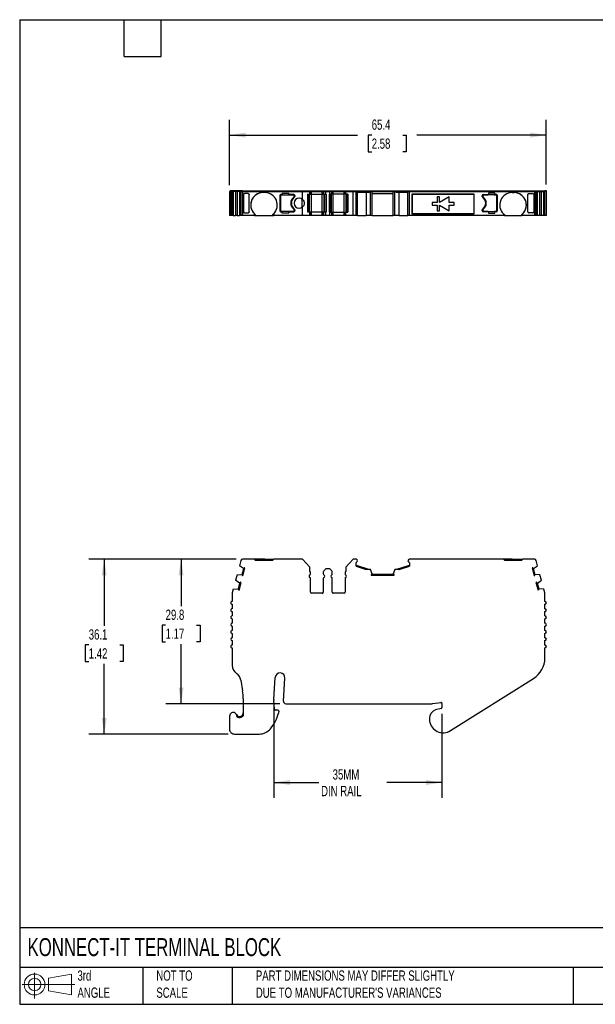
# Model space of a CAD drawing. Header units: millimetres. Extents: x 6 to 273, y 6 to 210.
# Tile 1 of 3: x 6 to 125, y 6 to 210. Entities that reach past the tile are written whole.
import ezdxf

# ---------------------------------------------------------------- set-up
doc = ezdxf.new("R2010")
doc.units = ezdxf.units.MM
doc.linetypes.add('SLD-Solid', pattern=[0])
doc.layers.add('DIMENSIONS', color=140, linetype='SLD-Solid', lineweight=25)
doc.layers.add('TEXT', color=140, linetype='SLD-Solid', lineweight=25)
doc.layers.add('SLD-DEFPOINTS', color=7, linetype='Continuous')
doc.styles.add('SLDTEXTSTYLE0', font='TXT', dxfattribs={"width": 0.7})
doc.dimstyles.new('SLDDIMSTYLE0', dxfattribs={"dimtxt": 2.158008, "dimasz": 3.302, "dimexe": 0, "dimexo": 0.0625, "dimgap": 0.539502, "dimtad": 0, "dimtih": 1, "dimtoh": 1, "dimrnd": 1e-09, "dimzin": 12, "dimdsep": 46, "dimtxsty": 'SLDTEXTSTYLE0', "dimsah": 1, "dimcen": 0.09, "dimadec": 0, "dimazin": 3, "dimtfac": 1, "dimtofl": 0, "dimtmove": 0, "dimatfit": 3, "dimfxl": 0, "dimfrac": 2, "dimtolj": 1, "dimtzin": 12, "dimarcsym": 0})

# ---------------------------------------------------------------- blocks, each defined once
blk = doc.blocks.new('Block11')
at = {"color": 7, "linetype": 'SLD-Solid', "lineweight": 18}
for p, q in [((2.59, 5.31), (2.59, 0)), ((5.48, 4.17), (10.18, 5.03)), ((5.48, 1.6), (5.48, 4.17)), ((10.18, 5.03), (10.18, 0.73)), ((0, 2.88), (10.87, 2.88)), ((5.48, 1.6), (10.18, 0.73))]:
    blk.add_line(p, q, dxfattribs=at)
for radius in [2.15, 1.29]:
    blk.add_circle((2.59, 2.88), radius, dxfattribs=at)
blk = doc.blocks.new('Block12')
at = {"layer": 'SLD-DEFPOINTS'}
blk.add_blockref('Block11', (0, 0), dxfattribs=at)
blk = doc.blocks.new('_D')
at = {"layer": 'DIMENSIONS'}
for p, q in [((51.07, 98.2), (36.52, 98.2)), ((39.69, 98.2), (39.69, 88.51)), ((36.49, 84.6), (35.76, 84.6)), ((35.76, 84.6), (35.76, 81.17)), ((42.9, 84.6), (43.62, 84.6)), ((43.62, 84.6), (43.62, 81.17)), ((35.76, 81.17), (36.49, 81.17)), ((39.69, 68.39), (39.69, 80.68)), ((43.62, 81.17), (42.9, 81.17)), ((60.06, 68.39), (36.52, 68.39))]:
    blk.add_line(p, q, dxfattribs=at)
for points in [[(39.69, 98.2), (39.18, 94.89), (40.2, 94.89)], [(39.69, 68.39), (40.2, 71.69), (39.18, 71.69)]]:
    blk.add_solid(points, dxfattribs=at)
at = {"layer": 'DIMENSIONS', "char_height": 2.117, "attachment_point": 1, "style": 'SLDTEXTSTYLE0'}
for s, insert in [('29.8', (36.49, 87.81)), ('1.17', (36.49, 83.9))]:
    blk.add_mtext(s, dxfattribs=dict(at, insert=insert))
blk = doc.blocks.new('_D_1')
at = {"layer": 'DIMENSIONS'}
for p, q in [((51.07, 98.2), (20.64, 98.2)), ((23.81, 98.2), (23.81, 84.44)), ((20.61, 80.53), (19.88, 80.53)), ((19.88, 80.53), (19.88, 77.1)), ((27.02, 80.53), (27.74, 80.53)), ((27.74, 80.53), (27.74, 77.1)), ((19.88, 77.1), (20.61, 77.1)), ((23.81, 62.12), (23.81, 76.61)), ((27.74, 77.1), (27.02, 77.1)), ((49.42, 62.12), (20.64, 62.12))]:
    blk.add_line(p, q, dxfattribs=at)
for points in [[(23.81, 98.2), (23.3, 94.89), (24.32, 94.89)], [(23.81, 62.12), (24.32, 65.43), (23.3, 65.43)]]:
    blk.add_solid(points, dxfattribs=at)
at = {"layer": 'DIMENSIONS', "char_height": 2.117, "attachment_point": 1, "style": 'SLDTEXTSTYLE0'}
for s, insert in [('36.1', (20.61, 83.74)), ('1.42', (20.61, 79.83))]:
    blk.add_mtext(s, dxfattribs=dict(at, insert=insert))
blk = doc.blocks.new('_D_2')
at = {"layer": 'DIMENSIONS'}
for p, q in [((58.85, 67.77), (58.85, 48.95)), ((93.56, 66.32), (93.56, 48.95)), ((58.85, 52.12), (68.11, 52.12)), ((93.56, 52.12), (82.2, 52.12))]:
    blk.add_line(p, q, dxfattribs=at)
for points in [[(58.85, 52.12), (62.16, 51.62), (62.16, 52.63)], [(93.56, 52.12), (90.25, 52.63), (90.25, 51.62)]]:
    blk.add_solid(points, dxfattribs=at)
at = {"layer": 'DIMENSIONS', "char_height": 2.117, "attachment_point": 1, "style": 'SLDTEXTSTYLE0'}
for s, insert in [('35MM', (70.98, 54.85)), ('DIN RAIL', (68.59, 51.42))]:
    blk.add_mtext(s, dxfattribs=dict(at, insert=insert))
blk = doc.blocks.new('_D_4')
at = {"layer": 'DIMENSIONS'}
for p, q in [((49.69, 175.38), (49.69, 188.91)), ((115.11, 175.53), (115.11, 188.91)), ((49.69, 185.74), (76.13, 185.74)), ((79.05, 185.74), (78.33, 185.74)), ((78.33, 185.74), (78.33, 182.31)), ((85.46, 185.74), (86.19, 185.74)), ((86.19, 185.74), (86.19, 182.31)), ((115.11, 185.74), (88.39, 185.74)), ((78.33, 182.31), (79.05, 182.31)), ((86.19, 182.31), (85.46, 182.31))]:
    blk.add_line(p, q, dxfattribs=at)
for points in [[(49.69, 185.74), (52.99, 185.23), (52.99, 186.24)], [(115.11, 185.74), (111.81, 186.24), (111.81, 185.23)]]:
    blk.add_solid(points, dxfattribs=at)
at = {"layer": 'DIMENSIONS', "char_height": 2.117, "attachment_point": 1, "style": 'SLDTEXTSTYLE0'}
for s, insert in [('65.4', (79.05, 188.95)), ('2.58', (79.05, 185.03))]:
    blk.add_mtext(s, dxfattribs=dict(at, insert=insert))

msp = doc.modelspace()

# ---------------------------------------------------------------- linework, layer by layer
for p, q in [((49.692, 174.107), (49.692, 169.107)), ((49.94, 174.107), (49.692, 174.107)), ((49.792, 174.107), (49.792, 174.257)), ((50.34, 174.257), (49.792, 174.257)), ((49.94, 174.107), (49.94, 169.107)), ((50.24, 174.107), (49.94, 174.107)), ((50.24, 174.107), (50.24, 169.107)), ((50.25, 174.107), (50.24, 174.107)), ((50.24, 174.107), (50.24, 169.107)), ((50.25, 174.107), (50.25, 169.107)), ((50.456, 174.107), (50.25, 174.107)), ((50.34, 174.107), (50.34, 174.257)), ((50.347, 174.257), (50.34, 174.257)), ((50.34, 174.107), (50.34, 174.257)), ((50.347, 174.107), (50.347, 174.257)), ((50.534, 174.257), (50.347, 174.257)), ((50.456, 174.107), (50.456, 169.107)), ((50.948, 174.107), (50.456, 174.107)), ((50.534, 174.107), (50.534, 174.257)), ((51.063, 174.257), (50.534, 174.257)), ((50.948, 174.107), (50.948, 169.107)), ((51.258, 174.107), (50.948, 174.107)), ((51.063, 174.107), (51.063, 174.257)), ((51.336, 174.257), (51.063, 174.257)), ((51.258, 174.107), (51.258, 169.107)), ((51.75, 174.107), (51.258, 174.107)), ((51.336, 174.107), (51.336, 174.257)), ((51.865, 174.257), (51.336, 174.257)), ((51.75, 174.107), (51.75, 169.107)), ((52.051, 174.107), (51.75, 174.107)), ((51.865, 174.107), (51.865, 174.257)), ((52.148, 174.257), (51.865, 174.257)), ((52.051, 174.107), (52.051, 169.107)), ((52.051, 174.107), (52.341, 174.107)), ((52.148, 174.107), (52.148, 174.257)), ((52.341, 174.257), (52.148, 174.257)), ((52.341, 174.107), (52.341, 174.257)), ((52.341, 174.257), (64.716, 174.257)), ((52.341, 174.107), (52.341, 169.107)), ((52.341, 174.107), (64.76, 174.107)), ((52.551, 173.474), (52.551, 173.456)), ((52.551, 169.89), (52.551, 173.474)), ((52.551, 173.456), (52.551, 169.908)), ((53.56, 173.657), (52.751, 173.657)), ((53.76, 169.908), (53.76, 173.456)), ((57.01, 173.857), (56.61, 173.857)), ((60.06, 173.257), (60.06, 170.107)), ((60.06, 173.257), (60.06, 173.257)), ((60.06, 173.257), (60.06, 170.107)), ((60.185, 173.232), (60.185, 170.132)), ((60.57, 173.457), (60.26, 173.457)), ((60.335, 173.382), (62.885, 173.382)), ((60.57, 173.757), (61.91, 173.757)), ((60.57, 173.757), (60.57, 173.457)), ((61.91, 173.457), (61.91, 173.757)), ((62.96, 173.457), (61.91, 173.457)), ((62.955, 172.922), (62.955, 172.922)), ((63.035, 173.082), (63.035, 173.232)), ((63.035, 173.232), (63.035, 173.232)), ((63.035, 173.232), (63.035, 173.082)), ((63.035, 173.082), (63.035, 173.082)), ((63.16, 173.257), (63.16, 173.057)), ((64.716, 174.107), (64.716, 174.257)), ((64.716, 174.257), (66.161, 174.257)), ((64.76, 172.465), (64.76, 174.107)), ((64.76, 174.107), (66.261, 174.107)), ((65.817, 173.557), (66.261, 173.557)), ((65.817, 173.557), (65.817, 169.807)), ((66.061, 169.807), (66.061, 173.557)), ((66.061, 169.807), (66.061, 173.557)), ((66.161, 174.107), (66.161, 174.257)), ((66.161, 174.107), (66.161, 174.257)), ((66.161, 174.257), (66.161, 174.257)), ((66.161, 174.257), (66.317, 174.257)), ((66.217, 169.807), (66.217, 173.557)), ((66.261, 173.557), (66.261, 174.107)), ((66.261, 173.557), (66.261, 174.107)), ((66.261, 174.107), (66.261, 174.107)), ((66.261, 174.107), (66.417, 174.107)), ((66.261, 173.557), (66.261, 173.557)), ((66.261, 173.557), (66.417, 173.557)), ((66.317, 174.107), (66.317, 174.257)), ((66.317, 174.257), (66.617, 174.257)), ((66.417, 173.557), (66.417, 174.107)), ((66.417, 174.107), (66.617, 174.107)), ((66.417, 173.557), (66.617, 173.557)), ((66.617, 174.107), (66.617, 174.257)), ((66.617, 174.257), (68.85, 174.257)), ((66.617, 173.557), (66.617, 174.107)), ((66.617, 174.107), (68.85, 174.107)), ((66.617, 169.807), (66.617, 173.557)), ((66.617, 173.557), (68.85, 173.557)), ((68.85, 174.107), (68.85, 174.257)), ((68.85, 174.257), (69.15, 174.257)), ((68.85, 173.557), (68.85, 174.107)), ((68.85, 174.107), (69.05, 174.107)), ((68.85, 169.807), (68.85, 173.557)), ((68.85, 173.557), (69.05, 173.557)), ((69.05, 173.557), (69.05, 174.107)), ((69.05, 174.107), (69.138, 174.107)), ((69.05, 173.557), (69.138, 173.557)), ((69.138, 173.557), (69.138, 174.107)), ((69.138, 174.107), (69.55, 174.107)), ((69.138, 173.557), (69.55, 173.557)), ((69.15, 174.107), (69.15, 174.257)), ((69.15, 174.257), (69.208, 174.257)), ((69.208, 174.107), (69.208, 174.257)), ((69.208, 174.257), (69.591, 174.257)), ((69.25, 169.807), (69.25, 173.557)), ((69.279, 169.807), (69.279, 173.557)), ((69.55, 173.557), (69.55, 174.107)), ((69.55, 174.107), (70.417, 174.107)), ((69.55, 173.557), (69.65, 173.557)), ((69.591, 174.107), (69.591, 174.257)), ((69.591, 174.257), (70.376, 174.257)), ((69.633, 169.807), (69.633, 173.557)), ((69.65, 173.557), (69.65, 169.807)), ((70.317, 173.557), (70.317, 169.807)), ((70.417, 173.557), (70.317, 173.557)), ((70.334, 169.807), (70.334, 173.557)), ((70.376, 174.107), (70.376, 174.257)), ((70.376, 174.257), (70.759, 174.257)), ((70.417, 173.557), (70.417, 174.107)), ((70.417, 174.107), (70.829, 174.107)), ((70.829, 173.557), (70.417, 173.557)), ((70.688, 169.807), (70.688, 173.557)), ((70.717, 169.807), (70.717, 173.557)), ((70.759, 174.107), (70.759, 174.257)), ((70.759, 174.257), (70.817, 174.257)), ((70.817, 174.107), (70.817, 174.257)), ((70.817, 174.257), (71.117, 174.257)), ((70.829, 173.557), (70.829, 174.107)), ((70.829, 174.107), (70.917, 174.107)), ((70.917, 173.557), (70.829, 173.557)), ((70.917, 173.557), (70.917, 174.107)), ((70.917, 174.107), (71.117, 174.107)), ((71.117, 173.557), (70.917, 173.557)), ((71.117, 174.107), (71.117, 174.257)), ((71.117, 174.257), (73.35, 174.257)), ((71.117, 173.557), (71.117, 174.107)), ((71.117, 174.107), (73.35, 174.107)), ((71.117, 169.807), (71.117, 173.557)), ((73.35, 173.557), (71.117, 173.557)), ((73.35, 174.107), (73.35, 174.257)), ((73.35, 174.257), (73.65, 174.257)), ((73.35, 173.557), (73.35, 174.107)), ((73.35, 174.107), (73.55, 174.107)), ((73.35, 169.807), (73.35, 173.557)), ((73.55, 173.557), (73.35, 173.557)), ((73.55, 173.557), (73.55, 174.107)), ((73.55, 174.107), (73.706, 174.107)), ((73.706, 173.557), (73.55, 173.557)), ((73.65, 174.107), (73.65, 174.257)), ((73.65, 174.257), (73.806, 174.257)), ((73.706, 173.557), (73.706, 174.107)), ((73.706, 174.107), (75.207, 174.107)), ((73.706, 173.557), (73.706, 174.107)), ((73.706, 174.107), (73.706, 174.107)), ((74.15, 173.557), (73.706, 173.557)), ((73.706, 173.557), (73.706, 173.557)), ((73.75, 169.807), (73.75, 173.557)), ((73.806, 174.107), (73.806, 174.257)), ((73.806, 174.257), (75.251, 174.257)), ((73.806, 174.107), (73.806, 174.257)), ((73.806, 174.257), (73.806, 174.257)), ((73.906, 169.807), (73.906, 173.557)), ((73.906, 169.807), (73.906, 173.557)), ((74.15, 173.557), (74.15, 169.807)), ((75.207, 169.107), (75.207, 174.107)), ((75.207, 174.107), (75.827, 174.107)), ((75.251, 174.107), (75.251, 174.257)), ((75.251, 174.257), (75.827, 174.257)), ((75.827, 174.107), (75.827, 174.257)), ((75.827, 174.257), (76.027, 174.257)), ((75.827, 169.107), (75.827, 174.107)), ((75.827, 174.107), (76.127, 174.107)), ((76.027, 174.107), (76.027, 174.257)), ((76.027, 174.257), (78.586, 174.257)), ((76.127, 169.107), (76.127, 174.107)), ((76.127, 174.107), (78.601, 174.107)), ((76.127, 173.957), (78.601, 173.957)), ((77.918, 173.957), (77.918, 169.107)), ((78.586, 174.107), (78.586, 174.257)), ((78.586, 174.257), (78.755, 174.257)), ((78.601, 173.957), (78.601, 174.107)), ((78.601, 174.107), (78.826, 174.107)), ((78.755, 174.107), (78.755, 174.257)), ((78.755, 174.257), (79.051, 174.257)), ((78.826, 169.107), (78.826, 174.107)), ((78.826, 174.107), (79.151, 174.107)), ((79.051, 174.107), (79.051, 174.257)), ((79.051, 174.257), (83.6, 174.257)), ((79.151, 169.107), (79.151, 174.107)), ((79.151, 174.107), (83.5, 174.107)), ((79.151, 173.657), (83.5, 173.657)), ((83.5, 169.107), (83.5, 174.107)), ((83.5, 174.107), (83.825, 174.107)), ((83.6, 174.107), (83.6, 174.257)), ((83.6, 174.257), (83.897, 174.257)), ((83.825, 169.107), (83.825, 174.107)), ((83.825, 174.107), (84.051, 174.107)), ((83.897, 174.107), (83.897, 174.257)), ((83.897, 174.257), (84.066, 174.257)), ((84.051, 173.957), (84.051, 174.107)), ((84.051, 174.107), (86.527, 174.107)), ((84.051, 173.957), (86.527, 173.957)), ((84.066, 174.107), (84.066, 174.257)), ((84.066, 174.257), (86.627, 174.257)), ((84.734, 169.107), (84.734, 173.957)), ((86.527, 169.107), (86.527, 174.107)), ((86.527, 174.107), (86.827, 174.107)), ((86.627, 174.107), (86.627, 174.257)), ((86.627, 174.257), (86.827, 174.257)), ((86.827, 174.107), (86.827, 174.257)), ((86.827, 174.257), (87.527, 174.257)), ((86.827, 169.107), (86.827, 174.107)), ((86.827, 174.107), (87.527, 174.107)), ((87.427, 173.607), (100.127, 173.607)), ((87.427, 173.607), (87.427, 169.407)), ((87.427, 173.478), (87.427, 173.607)), ((100.127, 173.478), (87.427, 173.478)), ((87.427, 169.536), (87.427, 173.478)), ((87.527, 174.257), (101.291, 174.257)), ((87.527, 174.107), (101.291, 174.107)), ((92.563, 173.001), (92.563, 171.801)), ((93.063, 173.001), (92.563, 173.001)), ((93.063, 171.801), (93.063, 173.001)), ((95.063, 173.001), (93.063, 171.801)), ((95.063, 171.801), (95.063, 173.001)), ((100.127, 173.607), (100.127, 169.407)), ((101.291, 174.257), (112.712, 174.257)), ((101.291, 174.107), (112.712, 174.107)), ((101.891, 173.057), (101.891, 173.257)), ((102.016, 173.232), (102.016, 173.082)), ((102.016, 173.232), (102.016, 173.232)), ((102.016, 173.082), (102.016, 173.232)), ((102.016, 173.082), (102.016, 173.082)), ((102.091, 173.457), (103.141, 173.457)), ((102.096, 172.922), (102.096, 172.922)), ((102.166, 173.382), (103.124, 173.382)), ((104.307, 173.382), (103.124, 173.382)), ((104.481, 173.757), (103.141, 173.757)), ((103.141, 173.757), (103.141, 173.457)), ((104.307, 173.382), (104.716, 173.382)), ((104.481, 173.757), (104.481, 173.457)), ((104.481, 173.457), (104.791, 173.457)), ((104.866, 170.132), (104.866, 173.232)), ((104.991, 173.257), (104.991, 170.107)), ((104.991, 173.257), (104.991, 173.257)), ((104.991, 173.257), (104.991, 170.107)), ((108.041, 173.857), (108.441, 173.857)), ((111.291, 169.908), (111.291, 173.456)), ((111.491, 173.657), (112.299, 173.657)), ((112.499, 173.474), (112.499, 173.456)), ((112.499, 173.474), (112.499, 169.89)), ((112.499, 173.456), (112.499, 169.908)), ((112.712, 174.107), (112.712, 174.257)), ((112.712, 174.257), (112.905, 174.257)), ((112.712, 169.107), (112.712, 174.107)), ((112.712, 174.107), (113.001, 174.107)), ((112.905, 174.107), (112.905, 174.257)), ((112.905, 174.257), (113.188, 174.257)), ((113.001, 169.107), (113.001, 174.107)), ((113.001, 174.107), (113.303, 174.107)), ((113.188, 174.107), (113.188, 174.257)), ((113.188, 174.257), (113.717, 174.257)), ((113.303, 169.107), (113.303, 174.107)), ((113.303, 174.107), (113.795, 174.107)), ((113.717, 174.107), (113.717, 174.257)), ((113.717, 174.257), (113.99, 174.257)), ((113.795, 169.107), (113.795, 174.107)), ((113.795, 174.107), (114.105, 174.107)), ((113.99, 174.107), (113.99, 174.257)), ((113.99, 174.257), (114.517, 174.257)), ((114.105, 169.107), (114.105, 174.107)), ((114.105, 174.107), (114.595, 174.107)), ((114.517, 174.107), (114.517, 174.257)), ((114.517, 174.257), (114.706, 174.257)), ((114.595, 169.107), (114.595, 174.107)), ((114.595, 174.107), (114.803, 174.107)), ((114.706, 174.107), (114.706, 174.257)), ((114.706, 174.257), (114.713, 174.257)), ((114.713, 174.107), (114.713, 174.257)), ((114.803, 169.107), (114.803, 174.107)), ((114.803, 174.107), (114.813, 174.107)), ((114.813, 174.257), (114.813, 174.107)), ((115.113, 174.257), (114.813, 174.257)), ((114.813, 169.107), (114.813, 174.107)), ((115.113, 169.107), (115.113, 174.257)), ((64.671, 170.828), (64.671, 172.536)), ((64.76, 169.107), (64.76, 170.899)), ((91.563, 171.801), (91.563, 171.301)), ((92.563, 171.801), (91.563, 171.801)), ((91.563, 171.301), (92.563, 171.301)), ((92.563, 171.301), (92.563, 170.101)), ((93.063, 171.301), (95.063, 170.101)), ((93.063, 170.101), (93.063, 171.301)), ((96.063, 171.801), (95.063, 171.801)), ((95.063, 170.101), (95.063, 171.301)), ((95.063, 171.301), (96.063, 171.301)), ((96.063, 171.301), (96.063, 171.801)), ((49.94, 169.107), (49.692, 169.107)), ((50.24, 169.107), (49.94, 169.107)), ((50.25, 169.107), (50.24, 169.107)), ((50.456, 169.107), (50.25, 169.107)), ((50.456, 169.107), (50.948, 169.107)), ((50.948, 169.107), (50.948, 169.107)), ((51.258, 169.107), (50.948, 169.107)), ((51.258, 169.107), (51.75, 169.107)), ((52.051, 169.107), (51.75, 169.107)), ((52.341, 169.107), (52.051, 169.107)), ((54.81, 169.107), (52.341, 169.107)), ((52.551, 169.908), (52.551, 169.89)), ((52.751, 169.707), (53.56, 169.707)), ((54.81, 169.107), (54.81, 169.501)), ((54.81, 169.107), (55.01, 169.107)), ((55.01, 169.321), (55.01, 169.107)), ((55.01, 169.107), (58.61, 169.107)), ((58.61, 169.107), (58.61, 169.321)), ((58.61, 169.107), (58.81, 169.107)), ((58.81, 169.501), (58.81, 169.107)), ((64.76, 169.107), (58.81, 169.107)), ((60.06, 170.107), (60.06, 170.107)), ((60.26, 169.907), (60.57, 169.907)), ((62.885, 169.982), (60.335, 169.982)), ((60.57, 169.607), (60.57, 169.907)), ((61.91, 169.607), (60.57, 169.607)), ((61.91, 169.907), (62.96, 169.907)), ((61.91, 169.607), (61.91, 169.907)), ((62.955, 170.442), (62.955, 170.442)), ((63.035, 170.132), (63.035, 170.282)), ((63.035, 170.282), (63.035, 170.282)), ((63.035, 170.282), (63.035, 170.132)), ((63.035, 170.132), (63.035, 170.132)), ((63.16, 170.307), (63.16, 170.107)), ((66.261, 169.107), (64.76, 169.107)), ((66.261, 169.807), (65.817, 169.807)), ((66.261, 169.107), (66.261, 169.807)), ((66.261, 169.107), (66.261, 169.807)), ((66.261, 169.807), (66.261, 169.807)), ((66.417, 169.807), (66.261, 169.807)), ((66.261, 169.107), (66.261, 169.107)), ((66.417, 169.107), (66.261, 169.107)), ((66.417, 169.107), (66.417, 169.807)), ((66.617, 169.807), (66.417, 169.807)), ((66.617, 169.107), (66.417, 169.107)), ((66.617, 169.107), (66.617, 169.807)), ((68.85, 169.807), (66.617, 169.807)), ((68.85, 169.107), (66.617, 169.107)), ((68.85, 169.107), (68.85, 169.807)), ((69.05, 169.807), (68.85, 169.807)), ((69.05, 169.107), (68.85, 169.107)), ((69.05, 169.107), (69.05, 169.807)), ((69.138, 169.807), (69.05, 169.807)), ((69.138, 169.107), (69.05, 169.107)), ((69.138, 169.107), (69.138, 169.807)), ((69.55, 169.807), (69.138, 169.807)), ((69.55, 169.107), (69.138, 169.107)), ((69.55, 169.107), (69.55, 169.807)), ((69.65, 169.807), (69.55, 169.807)), ((70.417, 169.107), (69.55, 169.107)), ((70.317, 169.807), (70.417, 169.807)), ((70.417, 169.107), (70.417, 169.807)), ((70.417, 169.807), (70.829, 169.807)), ((70.829, 169.107), (70.417, 169.107)), ((70.829, 169.107), (70.829, 169.807)), ((70.829, 169.807), (70.917, 169.807)), ((70.917, 169.107), (70.829, 169.107)), ((70.917, 169.107), (70.917, 169.807)), ((70.917, 169.807), (71.117, 169.807)), ((71.117, 169.107), (70.917, 169.107)), ((71.117, 169.107), (71.117, 169.807)), ((71.117, 169.807), (73.35, 169.807)), ((73.35, 169.107), (71.117, 169.107)), ((73.35, 169.107), (73.35, 169.807)), ((73.35, 169.807), (73.55, 169.807)), ((73.55, 169.107), (73.35, 169.107)), ((73.55, 169.107), (73.55, 169.807)), ((73.55, 169.807), (73.706, 169.807)), ((73.706, 169.107), (73.55, 169.107)), ((73.706, 169.107), (73.706, 169.807)), ((73.706, 169.807), (74.15, 169.807)), ((73.706, 169.107), (73.706, 169.807)), ((73.706, 169.807), (73.706, 169.807)), ((75.207, 169.107), (73.706, 169.107)), ((73.706, 169.107), (73.706, 169.107)), ((75.827, 169.107), (75.207, 169.107)), ((76.127, 169.107), (75.827, 169.107)), ((76.127, 169.107), (77.918, 169.107)), ((78.826, 169.107), (77.918, 169.107)), ((79.151, 169.107), (78.826, 169.107)), ((79.151, 169.107), (83.5, 169.107)), ((83.825, 169.107), (83.5, 169.107)), ((84.734, 169.107), (83.825, 169.107)), ((84.734, 169.107), (86.527, 169.107)), ((86.827, 169.107), (86.527, 169.107)), ((106.241, 169.107), (86.827, 169.107)), ((87.427, 169.407), (87.427, 169.536)), ((87.427, 169.536), (100.127, 169.536)), ((100.127, 169.407), (87.427, 169.407)), ((92.563, 170.101), (93.063, 170.101)), ((101.891, 170.107), (101.891, 170.307)), ((102.016, 170.282), (102.016, 170.132)), ((102.016, 170.282), (102.016, 170.282)), ((102.016, 170.132), (102.016, 170.282)), ((102.016, 170.132), (102.016, 170.132)), ((103.141, 169.907), (102.091, 169.907)), ((102.096, 170.442), (102.096, 170.442)), ((103.124, 169.982), (102.166, 169.982)), ((103.124, 169.982), (104.307, 169.982)), ((103.141, 169.907), (103.141, 169.607)), ((103.141, 169.607), (104.481, 169.607)), ((104.716, 169.982), (104.307, 169.982)), ((104.481, 169.607), (104.481, 169.907)), ((104.791, 169.907), (104.481, 169.907)), ((104.991, 170.107), (104.991, 170.107)), ((106.241, 169.501), (106.241, 169.107)), ((106.441, 169.107), (106.241, 169.107)), ((106.441, 169.321), (106.441, 169.107)), ((106.441, 169.107), (110.041, 169.107)), ((110.041, 169.107), (110.041, 169.321)), ((110.241, 169.107), (110.041, 169.107)), ((110.241, 169.107), (110.241, 169.501)), ((112.712, 169.107), (110.241, 169.107)), ((112.299, 169.707), (111.491, 169.707)), ((112.499, 169.908), (112.499, 169.89)), ((113.001, 169.107), (112.712, 169.107)), ((113.303, 169.107), (113.001, 169.107)), ((113.795, 169.107), (113.303, 169.107)), ((114.105, 169.107), (113.795, 169.107)), ((114.595, 169.107), (114.105, 169.107)), ((114.803, 169.107), (114.595, 169.107)), ((114.813, 169.107), (114.803, 169.107)), ((115.113, 169.107), (114.813, 169.107)), ((52.051, 97.975), (51.75, 96.849)), ((54.81, 98.197), (52.341, 98.197)), ((54.81, 98.197), (55.01, 97.997)), ((56.61, 98.197), (54.81, 98.197)), ((55.01, 97.997), (58.61, 97.997)), ((56.61, 97.997), (56.61, 98.197)), ((57.01, 98.197), (56.61, 98.197)), ((57.01, 97.997), (57.01, 98.197)), ((57.01, 98.197), (58.81, 98.197)), ((58.61, 97.997), (58.81, 98.197)), ((64.76, 98.197), (58.81, 98.197)), ((66.261, 96.536), (64.76, 98.197)), ((75.207, 98.197), (73.706, 96.536)), ((75.827, 98.197), (75.207, 98.197)), ((106.241, 98.197), (86.827, 98.197)), ((106.441, 97.997), (106.241, 98.197)), ((106.441, 97.997), (110.041, 97.997)), ((108.041, 97.997), (108.041, 98.197)), ((108.041, 98.197), (108.441, 98.197)), ((108.441, 97.997), (108.441, 98.197)), ((108.441, 98.197), (110.241, 98.197)), ((110.241, 98.197), (110.041, 97.997)), ((112.712, 98.197), (110.241, 98.197)), ((113.303, 96.849), (113.001, 97.975)), ((52.579, 96.29), (51.75, 96.849)), ((52.314, 95.067), (52.637, 96.274)), ((52.455, 94.822), (52.882, 96.416)), ((52.637, 96.274), (52.579, 96.29)), ((52.882, 96.416), (52.763, 96.448)), ((66.261, 95.697), (66.261, 96.536)), ((69.05, 95.573), (69.05, 95.155)), ((69.55, 96.197), (69.138, 95.785)), ((70.417, 96.197), (69.55, 96.197)), ((70.829, 95.785), (70.417, 96.197)), ((70.917, 95.155), (70.917, 95.573)), ((73.706, 96.536), (73.706, 95.697)), ((75.827, 96.75), (75.827, 97.451)), ((75.827, 96.959), (78.601, 96.109)), ((75.827, 96.75), (77.918, 96.109)), ((78.826, 96.109), (77.918, 96.109)), ((79.151, 95.165), (78.826, 96.109)), ((83.825, 96.109), (83.5, 95.165)), ((84.734, 96.109), (83.825, 96.109)), ((84.051, 96.109), (86.827, 96.959)), ((84.734, 96.109), (86.827, 96.75)), ((86.827, 97.451), (86.827, 96.75)), ((112.29, 96.448), (112.171, 96.416)), ((112.171, 96.416), (112.598, 94.822)), ((112.416, 96.274), (112.474, 96.29)), ((112.416, 96.274), (112.739, 95.067)), ((112.474, 96.29), (113.303, 96.849)), ((51.258, 95.013), (50.948, 93.855)), ((50.948, 93.855), (50.948, 93.855)), ((51.776, 93.296), (50.948, 93.855)), ((51.258, 95.013), (52.255, 95.083)), ((52.255, 95.083), (52.314, 95.067)), ((52.336, 94.854), (52.455, 94.822)), ((66.417, 95.155), (66.417, 95.434)), ((66.417, 91.397), (66.417, 94.239)), ((69.05, 94.239), (69.05, 91.397)), ((70.917, 91.397), (70.917, 94.239)), ((73.55, 95.434), (73.55, 95.155)), ((73.55, 94.239), (73.55, 91.397)), ((78.951, 95.028), (78.951, 94.905)), ((78.951, 94.905), (83.7, 94.905)), ((79.151, 95.105), (79.151, 95.165)), ((79.151, 95.105), (83.5, 95.105)), ((83.5, 95.165), (83.5, 95.105)), ((83.7, 94.905), (83.7, 95.028)), ((112.598, 94.822), (112.717, 94.854)), ((112.797, 95.083), (112.739, 95.067)), ((113.795, 95.013), (112.797, 95.083)), ((113.276, 93.296), (114.105, 93.855)), ((114.105, 93.855), (113.795, 95.013)), ((50.456, 92.019), (50.25, 91.253)), ((50.456, 92.019), (51.453, 92.089)), ((51.453, 92.089), (51.511, 92.073)), ((51.511, 92.073), (51.835, 93.28)), ((51.534, 91.86), (51.653, 91.829)), ((51.653, 91.829), (52.08, 93.422)), ((51.835, 93.28), (51.776, 93.296)), ((52.08, 93.422), (51.961, 93.454)), ((113.092, 93.454), (112.973, 93.422)), ((112.973, 93.422), (113.4, 91.829)), ((113.218, 93.28), (113.276, 93.296)), ((113.218, 93.28), (113.541, 92.073)), ((113.4, 91.829), (113.519, 91.86)), ((113.6, 92.089), (113.541, 92.073)), ((114.595, 92.019), (113.6, 92.089)), ((114.803, 91.246), (114.595, 92.019)), ((50.24, 91.175), (50.24, 89.497)), ((68.85, 91.197), (66.617, 91.197)), ((73.35, 91.197), (71.117, 91.197)), ((114.813, 89.497), (114.813, 91.168)), ((50.24, 88.897), (50.24, 87.997)), ((50.24, 87.397), (50.24, 86.497)), ((114.813, 87.997), (114.813, 88.897)), ((114.813, 86.497), (114.813, 87.397)), ((50.24, 85.897), (50.24, 84.997)), ((114.813, 84.997), (114.813, 85.897)), ((50.24, 84.397), (50.24, 83.497)), ((114.813, 83.497), (114.813, 84.397)), ((50.24, 82.897), (50.24, 81.997)), ((50.24, 81.397), (50.24, 80.497)), ((114.813, 81.997), (114.813, 82.897)), ((114.813, 80.497), (114.813, 81.397)), ((50.24, 79.897), (50.24, 76.282)), ((114.813, 77.836), (114.813, 79.897)), ((52.019, 73.269), (52.392, 71.063)), ((58.853, 69.282), (59.126, 73.811)), ((60.835, 68.917), (61.122, 73.69)), ((95.327, 62.826), (112.473, 73.603)), ((52.531, 69.398), (52.531, 65.917)), ((58.966, 67.243), (58.853, 69.036)), ((61.334, 68.387), (91.479, 68.387)), ((91.628, 68.398), (93.326, 68.653)), ((93.407, 67.398), (92.255, 67.089)), ((93.555, 68.455), (93.555, 67.591)), ((49.692, 65.825), (49.692, 63.125)), ((52.031, 65.584), (52.031, 65.794)), ((59.655, 67.055), (59.166, 67.055)), ((59.853, 66.833), (59.812, 66.467)), ((90.955, 65.395), (90.955, 65.095)), ((50.692, 62.125), (51.166, 62.125)), ((51.166, 62.125), (55.845, 62.125))]:
    msp.add_line(p, q)
at = {"flags": 128}
msp.add_lwpolyline([(108.041, 98.197), (107.666, 98.197), (107.3, 98.197), (106.95, 98.197), (106.623, 98.197), (106.327, 98.197), (106.241, 98.197)], dxfattribs=at)
for centre, radius, start, end in [((56.61, 171.307), 2.55, 90, 225.09914), ((56.61, 171.307), 2.55, 90, 231.1377), ((57.01, 171.307), 2.55, 314.90088, 89.99999), ((60.26, 173.257), 0.2, 90, 180), ((60.26, 173.257), 0.2, 90, 180), ((60.335, 173.232), 0.15, 90, 180), ((63.885, 171.682), 1.55, 126.8699, 233.1301), ((63.885, 171.682), 1.55, 126.8699, 233.1301), ((63.96, 171.682), 1.5, 126.03188, 233.96812), ((62.885, 173.232), 0.15, 0, 90), ((62.885, 173.232), 0.15, 0, 90), ((62.835, 173.082), 0.2, 306.8699, 360), ((62.835, 173.082), 0.2, 306.86992, 0), ((62.96, 173.257), 0.2, 0, 90), ((64.06, 171.682), 1.05, 48.18969, 311.81031), ((64.06, 171.682), 1.05, 90, 270), ((62.96, 173.057), 0.2, 306.03188, 0), ((102.091, 173.257), 0.2, 90, 180), ((102.091, 173.057), 0.2, 180, 233.96812), ((101.091, 171.682), 1.5, 306.03188, 53.96812), ((102.166, 173.232), 0.15, 90, 180), ((102.166, 173.232), 0.15, 90.00003, 180), ((102.216, 173.082), 0.2, 180, 233.1301), ((102.216, 173.082), 0.2, 180, 233.13009), ((101.166, 171.682), 1.55, 306.8699, 53.1301), ((101.166, 171.682), 1.55, 306.8699, 53.1301), ((104.716, 173.232), 0.15, 0, 90), ((104.791, 173.257), 0.2, 0, 90), ((104.791, 173.257), 0.2, 0, 90.00007), ((108.041, 171.307), 2.55, 90.00001, 225.09912), ((108.441, 171.307), 2.55, 314.90086, 90), ((108.441, 171.307), 2.55, 308.86227, 90), ((60.26, 170.107), 0.2, 180, 270), ((60.26, 170.107), 0.2, 180, 270), ((60.335, 170.132), 0.15, 180, 270), ((62.885, 170.132), 0.15, 270, 0), ((62.885, 170.132), 0.15, 270.00003, 0), ((62.835, 170.282), 0.2, 0, 53.1301), ((62.835, 170.282), 0.2, 0, 53.13008), ((62.96, 170.107), 0.2, 270, 0), ((62.96, 170.307), 0.2, 0, 53.96812), ((102.091, 170.307), 0.2, 126.03188, 180), ((102.091, 170.107), 0.2, 180, 270), ((102.216, 170.282), 0.2, 126.8699, 180), ((102.216, 170.282), 0.2, 126.86991, 180), ((102.166, 170.132), 0.15, 180, 270), ((102.166, 170.132), 0.15, 180, 270), ((104.716, 170.132), 0.15, 270, 0), ((104.791, 170.107), 0.2, 270, 0), ((104.791, 170.107), 0.2, 270, 0), ((52.341, 97.897), 0.3, 90, 164.99991), ((75.827, 97.897), 0.3, 1.13212, 90), ((76.027, 97.451), 0.2, 113.57818, 180.00006), ((75.827, 97.909), 0.3, 293.57818, 358.86788), ((86.827, 97.897), 0.3, 90.00002, 178.86788), ((86.827, 97.909), 0.3, 181.13212, 246.42195), ((86.627, 97.451), 0.2, 359.9998, 66.42206), ((112.712, 97.897), 0.3, 15.00016, 90.00002), ((53.095, 96.074), 0.5, 131.64171, 156.38044), ((66.117, 95.434), 0.3, 0.00007, 61.24544), ((69.35, 95.573), 0.3, 135, 180), ((70.617, 95.573), 0.3, 360, 45), ((73.85, 95.434), 0.3, 118.75456, 179.99993), ((111.958, 96.074), 0.5, 23.61956, 48.35829), ((52.81, 95.012), 0.5, 173.61956, 198.35829), ((66.417, 94.697), 0.3, 113.57818, 246.42182), ((66.217, 95.155), 0.2, 293.57818, 0), ((66.217, 94.239), 0.2, 0.00011, 66.42182), ((69.25, 95.155), 0.2, 180.00006, 246.42182), ((69.25, 94.239), 0.2, 113.57818, 180), ((69.05, 94.697), 0.3, 293.57818, 66.42182), ((70.917, 94.697), 0.3, 113.57818, 246.42182), ((70.717, 95.155), 0.2, 293.57818, 359.99994), ((70.717, 94.239), 0.2, 360, 66.42182), ((73.75, 95.155), 0.2, 180, 246.42182), ((73.75, 94.239), 0.2, 113.57818, 179.99989), ((73.55, 94.697), 0.3, 293.57818, 66.42182), ((79.226, 94.611), 0.5, 98.61956, 123.35829), ((83.425, 94.611), 0.5, 56.64171, 81.38044), ((112.242, 95.012), 0.5, 341.64171, 6.38044), ((52.008, 92.018), 0.5, 173.61915, 198.35782), ((52.293, 93.08), 0.5, 131.64169, 156.38043), ((112.76, 93.08), 0.5, 23.61956, 48.35829), ((113.045, 92.018), 0.5, 341.64171, 6.38044), ((50.24, 89.197), 0.3, 89.99995, 269.99996), ((50.54, 91.175), 0.3, 164.99989, 180), ((66.617, 91.397), 0.2, 180, 269.99994), ((68.85, 91.397), 0.2, 270.00002, 0.00003), ((71.117, 91.397), 0.2, 179.99997, 269.99998), ((73.35, 91.397), 0.2, 270.00006, 0), ((114.513, 91.168), 0.3, 0.00047, 15.00053), ((114.813, 89.197), 0.3, 269.99994, 89.99982), ((50.24, 87.697), 0.3, 89.99997, 270.00005), ((114.813, 87.697), 0.3, 270.00002, 89.99986), ((50.24, 86.197), 0.3, 89.99996, 270.00007), ((114.813, 86.197), 0.3, 269.99994, 89.99994), ((50.24, 84.697), 0.3, 90.00001, 270.00001), ((50.24, 83.197), 0.3, 89.99993, 270.00009), ((114.813, 84.697), 0.3, 270, 89.99989), ((114.813, 83.197), 0.3, 269.99994, 89.99994), ((50.24, 81.697), 0.3, 90.00001, 270.00001), ((114.813, 81.697), 0.3, 269.99994, 89.99994), ((50.24, 80.197), 0.3, 89.9999, 270.00012), ((114.813, 80.197), 0.3, 269.99994, 89.99994), ((109.813, 77.836), 5, 302.15067, 0), ((52.24, 76.282), 2, 179.99997, 236.75668), ((50.047, 72.936), 2, 9.58254, 56.7566), ((60.124, 73.751), 1, 356.54861, 176.54861), ((42.531, 69.398), 10, 359.99996, 9.58252), ((60.849, 69.161), 2, 176.54876, 183.60106), ((59.166, 67.255), 0.2, 183.60077, 270), ((61.334, 68.887), 0.5, 176.54861, 270), ((92.709, 65.395), 1.754, 104.99998, 180.00001), ((91.479, 69.387), 1, 270.00005, 278.52504), ((93.355, 68.455), 0.2, 0.00028, 98.52493), ((93.355, 67.591), 0.2, 285.00039, 0), ((50.442, 65.825), 0.75, 354.87427, 180.00001), ((51.781, 66.501), 0.75, 206.78319, 289.47119), ((51.781, 66.501), 0.95, 231.44699, 289.47119), ((51.677, 68.559), 8.4, 320.51208, 345.57919), ((59.655, 66.855), 0.2, 353.60104, 90), ((92.709, 65.095), 1.754, 180, 187.94871), ((50.692, 63.125), 1, 179.99999, 270.00001), ((55.845, 65.125), 3, 269.99999, 320.51208), ((93.805, 65.248), 2.86, 187.94871, 302.15067)]:
    msp.add_arc(centre, radius, start, end)
for points, knots in [([(52.551, 173.456), (52.551, 173.504), (52.571, 173.559), (52.649, 173.637), (52.704, 173.657), (52.751, 173.657)], [0, 0, 0, 0, 0.5, 0.5, 1, 1, 1, 1]), ([(53.56, 173.657), (53.607, 173.657), (53.662, 173.637), (53.74, 173.559), (53.76, 173.504), (53.76, 173.456)], [0, 0, 0, 0, 0.5, 0.5, 1, 1, 1, 1]), ([(111.491, 173.657), (111.443, 173.657), (111.388, 173.637), (111.31, 173.559), (111.291, 173.504), (111.291, 173.456)], [0, 0, 0, 0, 0.5, 0.5, 1, 1, 1, 1]), ([(112.499, 173.456), (112.499, 173.504), (112.48, 173.559), (112.401, 173.637), (112.346, 173.657), (112.299, 173.657)], [0, 0, 0, 0, 0.5, 0.5, 1, 1, 1, 1]), ([(64.76, 172.465), (64.857, 172.378), (64.946, 172.264), (65.073, 171.994), (65.11, 171.838), (65.11, 171.525), (65.073, 171.37), (64.946, 171.1), (64.857, 170.986), (64.76, 170.899)], [0, 0, 0, 0, 0.25, 0.25, 0.5, 0.5, 0.75, 0.75, 1, 1, 1, 1]), ([(52.751, 169.707), (52.704, 169.707), (52.649, 169.727), (52.571, 169.805), (52.551, 169.86), (52.551, 169.908)], [0, 0, 0, 0, 0.5, 0.5, 1, 1, 1, 1]), ([(53.76, 169.908), (53.76, 169.86), (53.74, 169.805), (53.662, 169.727), (53.607, 169.707), (53.56, 169.707)], [0, 0, 0, 0, 0.5, 0.5, 1, 1, 1, 1]), ([(111.291, 169.908), (111.291, 169.86), (111.31, 169.805), (111.388, 169.727), (111.443, 169.707), (111.491, 169.707)], [0, 0, 0, 0, 0.5, 0.5, 1, 1, 1, 1]), ([(112.299, 169.707), (112.346, 169.707), (112.401, 169.727), (112.48, 169.805), (112.499, 169.86), (112.499, 169.908)], [0, 0, 0, 0, 0.5, 0.5, 1, 1, 1, 1]), ([(52.031, 65.794), (52.051, 65.801), (52.09, 65.816), (52.148, 65.846), (52.205, 65.881), (52.271, 65.931), (52.346, 66.002), (52.416, 66.095), (52.475, 66.205), (52.521, 66.341), (52.528, 66.444), (52.531, 66.501)], [0, 0, 0, 0, 0.0578208, 0.118788, 0.1831212, 0.2508379, 0.3659528, 0.5008841, 0.6267207, 0.7933318, 1, 1, 1, 1]), ([(52.098, 65.605), (52.191, 65.638), (52.276, 65.685), (52.42, 65.793), (52.48, 65.852), (52.531, 65.917)], [0, 0, 0, 0, 0.25, 0.25, 0.4638712, 0.4638712, 0.4638712, 0.4638712])]:
    msp.add_open_spline(points, degree=3, knots=knots)
for points in [[(54.81, 169.501), (54.873, 169.438), (54.94, 169.378), (55.01, 169.321)], [(58.61, 169.321), (58.68, 169.378), (58.747, 169.438), (58.81, 169.501)], [(106.441, 169.321), (106.371, 169.378), (106.304, 169.438), (106.241, 169.501)], [(110.241, 169.501), (110.177, 169.438), (110.11, 169.378), (110.041, 169.321)]]:
    msp.add_open_spline(points, degree=3)
at = {"layer": 'TEXT'}
for p, q in [((6.35, 209.55), (273.05, 209.55)), ((6.35, 209.55), (6.35, 6.35)), ((27.94, 201.93), (27.94, 209.55)), ((35.56, 201.93), (35.56, 209.55)), ((27.94, 201.93), (35.56, 201.93)), ((273.05, 22.126), (6.35, 22.126)), ((273.05, 13.97), (6.35, 13.97)), ((31.75, 13.97), (31.75, 6.35)), ((50.212, 13.97), (50.212, 6.35)), ((120.646, 13.97), (120.646, 6.35)), ((6.35, 6.35), (273.05, 6.35))]:
    msp.add_line(p, q, dxfattribs=at)

# ---------------------------------------------------------------- block references
at = {"layer": 'SLD-DEFPOINTS'}
msp.add_blockref('Block12', (6.838, 7.554), dxfattribs=at)

# ---------------------------------------------------------------- texts
at = {"layer": 'TEXT', "attachment_point": 1, "style": 'SLDTEXTSTYLE0'}
for s, insert, char_height in [('KONNECT-IT TERMINAL BLOCK', (7.966, 20.006), 3.70417), ('3rd^JANGLE', (18.282, 13.338), 2.1167), ('NOT TO^JSCALE', (34.575, 13.338), 2.11667), ("PART DIMENSIONS MAY DIFFER SLIGHTLY ^JDUE TO MANUFACTURER'S VARIANCES", (55.119, 13.341), 2.11667)]:
    msp.add_mtext(s, dxfattribs=dict(at, insert=insert, char_height=char_height))

# ---------------------------------------------------------------- dimensions: what is measured, and where the dimension line sits
at = {"layer": 'DIMENSIONS'}
dim = msp.add_linear_dim(base=(115.113, 185.735), p1=(49.692, 174.107), p2=(115.113, 174.257), dimstyle='SLDDIMSTYLE0', dxfattribs=at)
dim.commit()
dim.dimension.update_dxf_attribs({"geometry": '_D_4', "text_midpoint": (82.256, 185.735), "dimtype": 160})
for base, p1, angle, picture, middle in [((23.813, 98.197), (50.692, 62.125), 270, '_D_1', (23.813, 80.526)), ((39.692, 98.197), (61.334, 68.387), 90, '_D', (39.692, 84.597))]:
    dim = msp.add_linear_dim(base=base, p1=p1, p2=(52.341, 98.197), angle=angle, dimstyle='SLDDIMSTYLE0', dxfattribs=at)
    dim.commit()
    dim.dimension.update_dxf_attribs({"geometry": picture, "text_midpoint": middle, "dimtype": 160})
dim = msp.add_linear_dim(base=(58.853, 52.125), p1=(93.555, 67.591), p2=(58.853, 69.036), angle=0, text='35MM\\PDIN RAIL', dimstyle='SLDDIMSTYLE0', dxfattribs=at)
dim.commit()
dim.dimension.update_dxf_attribs({"geometry": '_D_2', "text_midpoint": (75.152, 52.125), "dimtype": 160})

doc.saveas('drawing.dxf')
